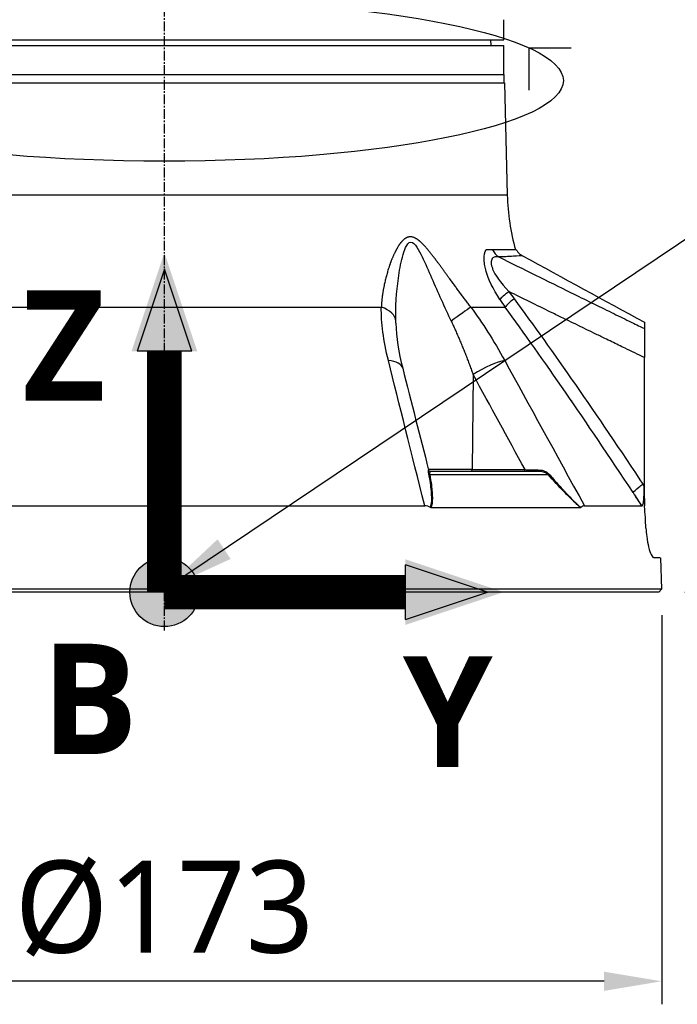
# Model space of a CAD drawing. Header units: millimetres. Extents: x 0 to 4378, y 0 to 2376.
# Tile 107 of 256: x 1620 to 1734, y 531 to 702. Entities that reach past the tile are written whole.
import ezdxf

# ---------------------------------------------------------------- set-up
doc = ezdxf.new("R2010")
doc.units = ezdxf.units.MM
doc.header["$LTSCALE"] = 0.2
doc.linetypes.add('CENTER2', pattern=[1.125, 0.75, -0.125, 0.125, -0.125])
for name, color, linetype in [('02_Center Line', 1, 'CENTER2'), ('07_Special Line2', 76, 'Continuous'), ('12_Before Rev.Num.', 5, 'Continuous'), ('13_After Rev.Num.', 6, 'Continuous')]:
    doc.layers.add(name, color=color, linetype=linetype)
doc.layers.add('14_Mark', color=7, linetype='Continuous', true_color=0xe03c31)
doc.styles.add('Rainbow-5.0 Style', font='malgunsl.ttf')
doc.dimstyles.new('Rainbow-5.0 Style', dxfattribs={"dimtxt": 4, "dimasz": 2.5, "dimexe": 1, "dimexo": 1, "dimgap": 1, "dimtad": 1, "dimdsep": 46, "dimtxsty": 'Rainbow-5.0 Style', "dimcen": 0, "dimclrd": 251, "dimclre": 251, "dimclrt": 7, "dimazin": 3, "dimtp": 0.1, "dimtm": 0.1000000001, "dimtfac": 0.61, "dimtmove": 0, "dimatfit": 3, "dimfxl": 1, "dimlwd": -1, "dimlwe": -1, "dimarcsym": 1})

# ---------------------------------------------------------------- blocks, each defined once
blk = doc.blocks.new('*D144')
at = {"color": 251, "linetype": 'ByBlock', "transparency": 16777216}
for p, q in [((1649.046442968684, 771.4572086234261), (1818.695553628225, 771.4572086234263)), ((1814.695553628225, 612.2572086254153), (1814.695553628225, 761.4572086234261)), ((1735.476601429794, 602.2572086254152), (1818.695553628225, 602.2572086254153))]:
    blk.add_line(p, q, dxfattribs=at)
at = {"color": 251, "transparency": 16777216}
for points in [[(1813.028886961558, 761.4572086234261), (1816.362220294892, 761.4572086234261), (1814.695553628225, 771.4572086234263)], [(1813.028886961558, 612.2572086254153), (1816.362220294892, 612.2572086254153), (1814.695553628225, 602.2572086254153)]]:
    blk.add_solid(points, dxfattribs=at)
at = {"layer": 'Defpoints', "color": 0, "transparency": 16777216}
for p in [(1645.046442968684, 771.4572086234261), (1814.695553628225, 771.4572086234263), (1731.476601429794, 602.2572086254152)]:
    blk.add_point(p, dxfattribs=at)
at = {"color": 7, "transparency": 16777216, "insert": (1802.380121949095, 686.85720862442), "char_height": 16, "attachment_point": 5, "rotation": 90, "style": 'Rainbow-5.0 Style'}
blk.add_mtext('169.2', dxfattribs=at)
blk = doc.blocks.new('*D150')
at = {"color": 251, "linetype": 'ByBlock', "transparency": 16777216}
for p, q in [((1558.616284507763, 598.2572086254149), (1558.616284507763, 530.6151441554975)), ((1731.476601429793, 598.2572086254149), (1731.476601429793, 530.6151441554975)), ((1721.476601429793, 534.6151441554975), (1568.616284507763, 534.6151441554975))]:
    blk.add_line(p, q, dxfattribs=at)
at = {"color": 251, "transparency": 16777216}
for points in [[(1568.616284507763, 536.2818108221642), (1568.616284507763, 532.9484774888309), (1558.616284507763, 534.6151441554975)], [(1721.476601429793, 536.2818108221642), (1721.476601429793, 532.9484774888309), (1731.476601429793, 534.6151441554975)]]:
    blk.add_solid(points, dxfattribs=at)
at = {"layer": 'Defpoints', "color": 0, "transparency": 16777216}
for p in [(1558.616284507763, 602.2572086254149), (1731.476601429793, 602.2572086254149), (1558.616284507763, 534.6151441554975)]:
    blk.add_point(p, dxfattribs=at)
at = {"color": 7, "transparency": 16777216, "insert": (1645.046442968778, 547.2351305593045), "char_height": 16, "attachment_point": 5, "style": 'Rainbow-5.0 Style'}
blk.add_mtext('%%C173', dxfattribs=at)
blk = doc.blocks.new('Blk$A47R2-4W24B')
for p, q in [((58.99788131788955, 96), (58.99788131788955, 99)), ((-58.99788131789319, 96), (58.99788131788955, 96)), ((56.69526961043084, 96), (56.71272467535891, 95)), ((-59, 95), (59, 95)), ((59, 90), (59, 95)), ((-59, 90), (59, 90)), ((-59, 89.99999999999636), (59, 89.99999999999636)), ((59, 90), (59, 88.5)), ((-40.36738951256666, 88.5), (59.09165072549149, 88.5)), ((59.09165072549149, 88.5), (59.60191148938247, 69.01392758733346)), ((34.81907760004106, 69.01392758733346), (-41.08654323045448, 69.01392758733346)), ((59.60191148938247, 69.01392758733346), (34.81907760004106, 69.01392758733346)), ((57.02322137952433, 59.5), (55.92673911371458, 59.5)), ((61.15229047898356, 59.5), (57.02322137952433, 59.5)), ((-37.69948853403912, 49.53608112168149), (37.69948853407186, 49.53608112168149)), ((53.26389373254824, 49.53608112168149), (59.22319716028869, 49.53608112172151)), ((58.77755296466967, 40.18198255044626), (58.7774727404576, 40.18210167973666)), ((83.42887954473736, 18.35216030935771), (83.42893088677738, 40.77397349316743)), ((53.65089358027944, 37.81226609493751), (53.4853566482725, 21.29312819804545)), ((70.72883824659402, 33.28157056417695), (70.72883824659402, 33.27211003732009)), ((71.0288382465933, 32.84434505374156), (71.0288382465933, 32.83492523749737)), ((73.72883824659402, 28.88293441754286), (73.72883824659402, 28.87500121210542)), ((73.82883824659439, 28.73533918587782), (73.82883824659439, 28.72749287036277)), ((74.0288382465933, 28.43996850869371), (74.0288382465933, 28.43230250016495)), ((74.32644903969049, 28.0000000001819), (74.32145529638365, 28.0000000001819)), ((53.48534690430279, 21.29214691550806), (45.90464387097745, 21.29214691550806)), ((46.21265962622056, 21), (65.2126522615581, 21)), ((53.48536429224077, 21.29410963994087), (62.68626785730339, 21.29214691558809)), ((46.11543369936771, 20.46418141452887), (66.68335319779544, 20.46418141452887)), ((80.82883824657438, 18.26935042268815), (80.82883824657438, 18.26957498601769)), ((81.22883824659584, 17.66451155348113), (81.22883824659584, 17.66458568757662)), ((81.47883824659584, 17.32792990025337), (81.47883824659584, 17.32799389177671)), ((81.47883824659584, 17.28461005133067), (81.47883824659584, 17.28475604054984)), ((83.14998852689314, 18.76201752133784), (83.35489165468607, 18.45290484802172)), ((83.42887409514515, 16.09905492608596), (83.35961085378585, 18.30291883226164)), ((83.42887409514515, 16.09905492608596), (83.42887954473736, 18.35216030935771)), ((82.99481480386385, 14.99650004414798), (81.73949372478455, 16.89132182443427)), ((83.42887463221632, 16.27118341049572), (83.46932631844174, 14.9841596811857)), ((-45.2628946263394, 14.99258666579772), (45.26289462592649, 14.99258666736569)), ((46.33548263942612, 14.69478612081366), (72.35160561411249, 14.69478612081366)), ((73.01517167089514, 14.99258666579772), (82.99519300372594, 14.99258666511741)), ((83.47016230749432, 14.88228261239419), (83.46353557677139, 14.98373622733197)), ((86.221094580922, 5.986806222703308), (86.41270871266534, 0.4996954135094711)), ((86.41270871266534, 0.4996954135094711), (-86.41270871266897, 0.4996954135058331)), ((85.93015846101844, 0), (-85.93015846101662, -3.637978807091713e-12)), ((86.41270871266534, 0.4996954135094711), (85.93015846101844, 0))]:
    blk.add_line(p, q)
blk.add_arc((99.58820448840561, 70.06100551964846), 40.00000000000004, 181.4999999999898, 195.3090343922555)
for centre, major_axis, ratio, start_param, end_param in [((59.52340639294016, 60.85018029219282), (-0.03806951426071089, 2.999758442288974), 0.9340632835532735, 2.025780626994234, 2.597153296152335), ((60.68663713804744, 52.30560269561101), (-2.480235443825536, -1.687729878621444), 0.1308235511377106, 4.948035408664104, 5.895303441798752), ((98.752649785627, 66.20846790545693), (45.75208855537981, -9.383181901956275), 0.7959866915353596, 3.813983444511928, 3.853066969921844), ((61.56010725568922, 51.07545045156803), (-2.411352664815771, -1.784762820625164), 0.1400622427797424, 4.942659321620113, 5.910605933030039), ((35.22015836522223, 46.97046557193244), (4.999473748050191, 0.07254131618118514), 0.5854112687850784, 0.01994080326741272, 1.043431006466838), ((49.76096085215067, 46.97046557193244), (4.053536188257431, 2.927258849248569), 0.01176237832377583, 0.5188713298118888, 1.542361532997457), ((58.24738666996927, 106.6960910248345), (169.1336206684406, -92.68933907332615), 0.2220571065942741, 4.975886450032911, 4.981824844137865), ((36.56814741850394, 37.68138112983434), (4.844711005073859, 1.236440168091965), 0.4687791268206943, 6.283170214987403, 7.230215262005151), ((55.56365506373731, 37.68138154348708), (-4.385303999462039, -2.401896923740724), 0.218433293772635, 3.646285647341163, 5.04123041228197), ((36.56814741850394, 37.68138112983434), (4.844711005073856, 1.236440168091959), 0.4687791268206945, 6.282298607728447, 6.283170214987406), ((46.21265962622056, 21.29999999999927), (-1.756372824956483e-14, -0.2999999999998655), 0.999992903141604, 4.959733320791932, 6.283185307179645), ((46.24614998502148, 20.65701769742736), (-0.295149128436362, -0.0537307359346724), 0.6605644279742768, 0.2582544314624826, 0.9958373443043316), ((53.3705811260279, 21.29999999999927), (1.01237377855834e-16, -0.3000000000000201), 0.3826834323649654, 0, 1.547888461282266), ((62.5715025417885, 21.30000000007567), (2.391165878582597e-13, -0.3000000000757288), 0.3826834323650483, 0, 1.544615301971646), ((65.21265227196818, 21.29999306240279), (3.08883057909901e-11, -0.2999930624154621), 0.003767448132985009, 8.65367947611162e-06, 1.323476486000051), ((66.87237018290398, 20.65701769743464), (-0.2236197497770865, -0.1999855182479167), 0.1344646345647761, 0.4552805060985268, 1.192863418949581), ((70.32023226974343, 35.69275240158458), (166.0234753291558, -250.6170606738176), 0.002880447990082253, 4.783917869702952, 4.785571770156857), ((80.91902415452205, 25.69485954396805), (-1.77405486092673, 11.65337647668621), 0.1452992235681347, 4.003320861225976, 4.019878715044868), ((84.22234143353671, 18.43069115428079), (2.500948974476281, 1.656880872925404), 0.1278304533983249, 1.807960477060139, 1.837343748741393), ((-1075.350872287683, -700.4975617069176), (1234.455022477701, -656.3476469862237), 0.9653511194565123, 1.057223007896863, 1.058864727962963), ((1.662825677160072, -89.56889201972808), (11.91721721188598, -378.2196698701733), 0.2321113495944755, 1.843580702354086, 1.843591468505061), ((4.550487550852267, 149.4239640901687), (-79.84917252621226, 134.1595571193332), 0.1101017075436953, 3.086416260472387, 3.086718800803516)]:
    blk.add_ellipse(centre, major_axis=major_axis, ratio=ratio, start_param=start_param, end_param=end_param)
for points, knots in [([(58.99788131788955, 99), (58.99788131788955, 99.05596077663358), (58.99796531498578, 99.11269328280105), (58.99811344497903, 99.1654994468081), (58.9982615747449, 99.21830553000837), (58.99847675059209, 99.2686417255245), (58.99870808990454, 99.31234000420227), (58.99893943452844, 99.35603928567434), (58.9991914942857, 99.39430562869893), (58.99940466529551, 99.42397035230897), (58.9996178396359, 99.45363553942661), (58.99979631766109, 99.47553683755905), (58.99989822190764, 99.48784235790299), (58.99996471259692, 99.49587148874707), (58.99999999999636, 99.49998670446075), (58.99999999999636, 99.49999996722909), (58.99999999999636, 99.49999998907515), (58.99999999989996, 99.4999999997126), (58.99999999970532, 99.49999999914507)], [0, 0, 0, 0, 0.107467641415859, 0.107467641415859, 0.107467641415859, 0.21493511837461, 0.21493511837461, 0.21493511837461, 0.322405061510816, 0.322405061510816, 0.322405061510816, 0.42987668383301, 0.42987668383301, 0.42987668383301, 0.499999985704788, 0.499999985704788, 0.499999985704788, 0.5001154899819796, 0.5001154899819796, 0.5001154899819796, 0.5001154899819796]), ([(40.21779140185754, 47.10135030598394), (40.17206216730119, 49.57898896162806), (40.3264571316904, 52.0938693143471), (40.84073780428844, 55.82628754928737), (41.05679069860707, 57.06824092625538), (41.51915879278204, 58.83909390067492), (41.69741498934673, 59.42105135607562), (42.15441046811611, 60.41320603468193), (42.45009118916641, 60.84085682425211), (43.18516658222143, 60.8554820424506), (43.55839742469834, 60.43496582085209), (44.20349555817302, 59.45857231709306), (44.49641645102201, 58.88973995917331), (45.36066876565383, 57.11547964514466), (45.89887805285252, 55.8675522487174), (47.53784725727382, 52.11809018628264), (48.65384611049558, 49.5860352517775), (49.841789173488, 47.10135030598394)], [0, 0, 0, 0, 0.25, 0.25, 0.375, 0.375, 0.4375, 0.4375, 0.5, 0.5, 0.5625, 0.5625, 0.624999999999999, 0.624999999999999, 0.749999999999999, 0.749999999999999, 1, 1, 1, 1]), ([(58.30714185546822, 50.86597543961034), (57.07439033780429, 52.73440923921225), (56.31627285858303, 54.38834393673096), (55.82079698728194, 56.09867738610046), (55.74432623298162, 56.42313836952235), (55.63318702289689, 57.03551572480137), (55.58110359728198, 57.48206296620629), (55.565886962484, 58.54331409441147), (55.69901037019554, 59.13820033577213), (55.90242491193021, 59.50038542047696)], [0, 0, 0, 0, 0.500000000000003, 0.500000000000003, 0.625000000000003, 0.625000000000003, 0.750000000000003, 0.750000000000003, 1, 1, 1, 1]), ([(58.10472569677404, 58.26571478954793), (57.97981925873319, 58.2901091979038), (57.86517972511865, 58.3018376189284), (57.65820162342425, 58.30491157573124), (57.59058088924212, 58.301332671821), (57.27600137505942, 58.23689834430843), (57.12659246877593, 58.15575161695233), (56.84951246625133, 57.80342198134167), (56.78167470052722, 57.5538421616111), (56.79417299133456, 57.09152009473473), (56.81742807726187, 56.92277821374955), (56.88223459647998, 56.650425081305), (56.90882508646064, 56.55643208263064), (56.97220394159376, 56.36244968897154), (57.02567830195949, 56.2216211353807), (57.45597740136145, 55.16844764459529), (58.38229741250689, 53.8174557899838), (59.89288003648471, 52.22707185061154)], [0, 0, 0, 0, 0.0624999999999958, 0.0624999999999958, 0.124999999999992, 0.124999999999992, 0.249999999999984, 0.249999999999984, 0.374999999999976, 0.374999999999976, 0.437499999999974, 0.437499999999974, 0.468749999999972, 0.468749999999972, 0.499999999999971, 0.499999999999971, 1, 1, 1, 1]), ([(58.10472569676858, 58.26571478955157), (62.40498413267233, 56.13283995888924), (66.59834659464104, 54.06057669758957), (70.68311162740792, 52.05000818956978), (73.06236855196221, 50.87891046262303), (75.40478489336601, 49.7287435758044), (77.71001831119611, 48.59971959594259), (78.73617733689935, 48.09714222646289), (79.75496819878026, 47.59875376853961), (80.76636126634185, 47.10457249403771), (80.91984649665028, 47.029577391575), (81.07317028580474, 46.95462506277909), (81.2263419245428, 46.87963488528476), (81.62809018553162, 46.68294590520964), (82.02851364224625, 46.48820591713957), (82.42782516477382, 46.29331563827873)], [0, 0, 0, 0, 0.5039546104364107, 0.5039546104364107, 0.5039546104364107, 0.7974935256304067, 0.7974935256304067, 0.7974935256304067, 0.9281603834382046, 0.9281603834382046, 0.9281603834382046, 0.9479898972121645, 0.9479898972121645, 0.9479898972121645, 1, 1, 1, 1]), ([(62.24514397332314, 58.47133172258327), (62.24426314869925, 58.47181501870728), (61.89677616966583, 58.4485269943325), (61.21213423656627, 58.40880540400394), (60.87763127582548, 58.38939819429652), (60.46421544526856, 58.36499954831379), (59.96754446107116, 58.3376681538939), (59.95625959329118, 58.33704715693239), (59.9449297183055, 58.33642466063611), (59.93355498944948, 58.33580074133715), (59.55226635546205, 58.31488654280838), (59.11543962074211, 58.28765212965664), (58.62933873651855, 58.27683426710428)], [0.5000316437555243, 0.5000316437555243, 0.5000316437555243, 0.5000316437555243, 0.7671377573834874, 0.7671377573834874, 0.7671377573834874, 0.8976406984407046, 0.8976406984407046, 0.8976406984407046, 0.9006058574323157, 0.9006058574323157, 0.9006058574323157, 1, 1, 1, 1]), ([(61.15229042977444, 59.5), (61.32521765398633, 59.22589756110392), (61.54596140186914, 58.97703117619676), (61.93705535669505, 58.65918180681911), (62.0874908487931, 58.55793559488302), (62.24514397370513, 58.47133172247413)], [0, 0, 0, 0, 0.09722787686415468, 0.09722787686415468, 0.1511906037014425, 0.1511906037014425, 0.1511906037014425, 0.1511906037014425]), ([(83.42889715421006, 40.77397225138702), (82.3116441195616, 41.3124574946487), (81.19410259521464, 41.85027716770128), (80.07700785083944, 42.38911604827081), (79.69816109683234, 42.57185557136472), (79.31936022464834, 42.75469749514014), (78.94060555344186, 42.93764105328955), (78.14692762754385, 43.32099807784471), (77.35344438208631, 43.70479092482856), (76.5601456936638, 44.08899539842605), (75.95572867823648, 44.38172211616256), (75.35141879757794, 44.67468778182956), (74.74721249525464, 44.96788342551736), (73.00848410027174, 45.81161443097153), (71.27060736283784, 46.65724520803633), (69.53349871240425, 47.504573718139), (68.87620061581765, 47.82519120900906), (68.219011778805, 48.1460505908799), (67.56192893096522, 48.46714410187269), (65.16827737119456, 49.63683828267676), (62.77602172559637, 50.80962300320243), (60.38498407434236, 51.9850799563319), (60.2209514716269, 52.06571995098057), (60.05692451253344, 52.14637260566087), (59.89294017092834, 52.2270422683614)], [0, 0, 0, 0, 0.1421652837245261, 0.1421652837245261, 0.1421652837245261, 0.190378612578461, 0.190378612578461, 0.190378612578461, 0.2914093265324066, 0.2914093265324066, 0.2914093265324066, 0.368384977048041, 0.368384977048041, 0.368384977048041, 0.5898983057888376, 0.5898983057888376, 0.5898983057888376, 0.673715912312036, 0.673715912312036, 0.673715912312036, 0.979050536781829, 0.979050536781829, 0.979050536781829, 0.9999974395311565, 0.9999974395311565, 0.9999974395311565, 0.9999974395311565]), ([(83.42889948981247, 46.90031270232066), (83.42889951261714, 46.90031268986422), (83.42889953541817, 46.90031165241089), (83.42889955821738, 46.9003095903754), (83.4289026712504, 46.90002804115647), (83.42890574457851, 46.88063340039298), (83.42890877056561, 46.84328919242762), (83.42891181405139, 46.80572905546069), (83.42891480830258, 46.75001255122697), (83.4289177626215, 46.67749663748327), (83.42891779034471, 46.67681612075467), (83.42891781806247, 46.67613412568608), (83.42891784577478, 46.67545065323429), (83.42892076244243, 46.60351259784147), (83.42892361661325, 46.5063667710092), (83.42892648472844, 46.41498937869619), (83.42892654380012, 46.41310733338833), (83.4289266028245, 46.41122817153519), (83.42892666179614, 46.40935213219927), (83.42892949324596, 46.31927699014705), (83.42893228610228, 46.20948323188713), (83.42893436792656, 45.82102949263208)], [0.4990871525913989, 0.4990871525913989, 0.4990871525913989, 0.4990871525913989, 0.5, 0.5, 0.5, 0.6246396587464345, 0.6246396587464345, 0.6246396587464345, 0.75, 0.75, 0.75, 0.7511764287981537, 0.7511764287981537, 0.7511764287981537, 0.875, 0.875, 0.875, 0.877550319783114, 0.877550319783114, 0.877550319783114, 1, 1, 1, 1]), ([(83.42893436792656, 45.82102949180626), (83.4289352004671, 45.66559109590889), (83.42893575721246, 45.41733119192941), (83.4289363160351, 44.77031784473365), (83.42893629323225, 44.36192014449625), (83.42893560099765, 43.44018444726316), (83.42893495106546, 42.93084888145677), (83.42893322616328, 41.87742706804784), (83.4289321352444, 41.32297162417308), (83.42889715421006, 40.77397225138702)], [-0.6621411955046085, -0.6621411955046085, -0.6621411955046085, -0.6621411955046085, -0.500004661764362, -0.500004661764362, -0.330185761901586, -0.330185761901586, -0.1648010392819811, -0.1648010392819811, -7.303728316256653e-06, -7.303728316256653e-06, -7.303728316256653e-06, -7.303728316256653e-06]), ([(45.96985338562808, 20.55527606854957), (45.93111392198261, 20.76284622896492), (45.91858481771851, 20.94457891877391), (45.91747518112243, 21.05230878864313), (45.9163877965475, 21.15787830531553), (45.92441206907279, 21.21696887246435), (45.9219559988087, 21.22605598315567)], [0, 0, 0, 0, 0.5, 0.5, 0.5, 0.9899732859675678, 0.9899732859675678, 0.9899732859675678, 0.9899732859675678]), ([(46.25602205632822, 14.71446385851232), (46.3670328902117, 15.03390638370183), (46.43287052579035, 15.40662396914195), (46.45518820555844, 15.83592443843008), (46.45904629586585, 15.91013824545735), (46.46135443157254, 15.98002058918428), (46.4628575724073, 16.04830002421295), (46.46570205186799, 16.17750910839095), (46.46510322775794, 16.30134020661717), (46.46227062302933, 16.43965088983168), (46.45794115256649, 16.65105067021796), (46.44734051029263, 16.88647978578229), (46.43063487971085, 17.14458550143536), (46.42248074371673, 17.27056871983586), (46.41280494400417, 17.39791812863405), (46.40183668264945, 17.52655594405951), (46.32292087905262, 18.45209521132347), (46.17616813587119, 19.44982364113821), (45.96985338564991, 20.55527606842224)], [3.037985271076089e-06, 3.037985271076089e-06, 3.037985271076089e-06, 3.037985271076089e-06, 0.249999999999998, 0.249999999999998, 0.249999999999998, 0.2932173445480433, 0.2932173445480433, 0.2932173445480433, 0.374999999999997, 0.374999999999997, 0.374999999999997, 0.499999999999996, 0.499999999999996, 0.499999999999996, 0.5610133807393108, 0.5610133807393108, 0.5610133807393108, 1, 1, 1, 1]), ([(46.21265962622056, 21), (46.21163934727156, 21), (46.18730065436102, 20.99241500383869), (46.16970848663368, 20.96549974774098), (46.16091240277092, 20.95204211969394), (46.15302286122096, 20.93614381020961), (46.14626920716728, 20.92010515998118), (46.1395155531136, 20.9040665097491), (46.13688644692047, 20.89842185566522), (46.12978470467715, 20.87331246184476), (46.1013777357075, 20.77287488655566), (46.09574509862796, 20.62295855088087), (46.11543369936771, 20.46418141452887)], [0, 0, 0, 0, 0.250000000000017, 0.250000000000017, 0.250000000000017, 0.375000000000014, 0.375000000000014, 0.375000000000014, 0.500000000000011, 0.500000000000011, 0.500000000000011, 1, 1, 1, 1]), ([(62.68626823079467, 21.29214691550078), (62.80536151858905, 21.28878362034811), (62.96461826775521, 21.28388317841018), (63.37402608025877, 21.27254198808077), (63.65932846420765, 21.26535034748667), (64.45847859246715, 21.24449980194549), (64.89771297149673, 21.234067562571), (65.21374811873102, 21.22655100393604)], [0, 0, 0, 0, 0.249999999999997, 0.249999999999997, 0.499999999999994, 0.499999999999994, 0.9999999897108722, 0.9999999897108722, 0.9999999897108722, 0.9999999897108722]), ([(65.21374811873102, 21.22655100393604), (65.51414538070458, 21.21941077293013), (65.76293809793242, 21.17579341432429), (66.07475576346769, 21.05349668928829), (66.38657342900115, 20.93119996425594), (66.63301649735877, 20.76373177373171), (66.81484775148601, 20.55527606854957)], [0, 0, 0, 0, 0.5, 0.5, 0.5, 1, 1, 1, 1]), ([(66.81484775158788, 20.55527606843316), (67.36543423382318, 19.92406830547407), (67.89389006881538, 19.32734981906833), (68.40095011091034, 18.76592805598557), (68.65448013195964, 18.48521717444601), (68.90265294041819, 18.21334998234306), (69.14539227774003, 17.95041336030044), (69.27018949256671, 17.81523231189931), (69.40409780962, 17.67101108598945), (69.53749700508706, 17.52790569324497), (69.66356860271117, 17.39266105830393), (69.7893053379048, 17.25830189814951), (69.9063374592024, 17.13345860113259), (70.3002842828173, 16.71321824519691), (70.61139895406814, 16.38398536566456), (70.94811710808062, 16.04769096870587), (71.02315048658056, 15.97275201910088), (71.0994452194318, 15.89734363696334), (71.17826424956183, 15.82054901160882), (71.61078984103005, 15.39913249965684), (72.0212026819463, 15.03152935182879), (72.40163089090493, 14.71445221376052)], [0, 0, 0, 0, 0.25, 0.25, 0.25, 0.375, 0.375, 0.375, 0.4392650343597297, 0.4392650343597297, 0.4392650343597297, 0.5, 0.5, 0.5, 0.7044425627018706, 0.7044425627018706, 0.7044425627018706, 0.75, 0.75, 0.75, 0.9999999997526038, 0.9999999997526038, 0.9999999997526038, 0.9999999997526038]), ([(46.11543369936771, 20.46418141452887), (46.23259495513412, 19.82353769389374), (46.32705237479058, 19.21942938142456), (46.39930343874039, 18.6517826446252), (46.43542897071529, 18.3679592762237), (46.46600435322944, 18.09325299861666), (46.49110771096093, 17.8276747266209), (46.50292147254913, 17.70269230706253), (46.51352283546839, 17.57972223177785), (46.52292281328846, 17.45879453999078), (46.52350995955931, 17.45124109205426), (46.52409241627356, 17.44369524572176), (46.52467013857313, 17.43615704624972), (46.53449696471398, 17.30793527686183), (46.54166249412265, 17.20462982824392), (46.55008769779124, 17.05834619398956), (46.57418899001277, 16.63988454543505), (46.57952452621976, 16.29377229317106), (46.56727959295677, 15.9947739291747), (46.56240244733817, 15.8756831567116), (46.55534206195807, 15.76369021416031), (46.54520370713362, 15.6575812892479), (46.52740746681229, 15.4713242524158), (46.50849661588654, 15.3340073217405), (46.47545454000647, 15.17646198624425), (46.44241250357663, 15.01891683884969), (46.39587694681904, 14.85835618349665), (46.33548351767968, 14.6947879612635)], [0, 0, 0, 0, 0.250000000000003, 0.250000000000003, 0.250000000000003, 0.375000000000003, 0.375000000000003, 0.375000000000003, 0.4338256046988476, 0.4338256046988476, 0.4338256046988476, 0.437500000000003, 0.437500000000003, 0.437500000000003, 0.500000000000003, 0.500000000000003, 0.500000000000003, 0.6787886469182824, 0.6787886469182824, 0.6787886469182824, 0.750000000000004, 0.750000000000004, 0.750000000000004, 0.875000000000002, 0.875000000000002, 0.875000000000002, 0.9999998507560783, 0.9999998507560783, 0.9999998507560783, 0.9999998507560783]), ([(72.35160624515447, 14.6947879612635), (72.14224867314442, 14.86461316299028), (71.92717301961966, 15.04757667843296), (71.70656828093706, 15.2437273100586), (71.59626578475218, 15.34180273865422), (71.48458413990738, 15.44317851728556), (71.37152156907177, 15.54783719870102), (71.25845899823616, 15.65249588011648), (71.11526642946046, 15.78809136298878), (71.02817569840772, 15.87163857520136), (70.98705311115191, 15.91108798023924), (70.94472987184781, 15.95194654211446), (70.90120410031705, 15.99418742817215), (70.7603693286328, 16.13086474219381), (70.60700834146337, 16.28249907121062), (70.4412241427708, 16.4488498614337), (70.22420341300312, 16.66661229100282), (69.96003807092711, 16.93654669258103), (69.72647083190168, 17.17831982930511), (69.63722927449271, 17.27069670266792), (69.54727331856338, 17.36425685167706), (69.45662212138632, 17.45893192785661), (68.59824685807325, 18.35540926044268), (67.67234455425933, 19.3575972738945), (66.68335319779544, 20.46418141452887)], [1.43745142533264e-07, 1.43745142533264e-07, 1.43745142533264e-07, 1.43745142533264e-07, 0.125, 0.125, 0.125, 0.1875, 0.1875, 0.1875, 0.25, 0.25, 0.25, 0.2795113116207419, 0.2795113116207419, 0.2795113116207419, 0.375, 0.375, 0.375, 0.5, 0.5, 0.5, 0.547760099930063, 0.547760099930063, 0.547760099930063, 1, 1, 1, 1]), ([(81.4660235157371, 17.30555111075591), (81.55913361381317, 17.47946423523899), (81.9365184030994, 17.84228031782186), (82.4797608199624, 18.26542841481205), (82.68970998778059, 18.42896422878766), (82.91902342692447, 18.59840033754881), (83.14998853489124, 18.76201752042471)], [0, 0, 0, 0, 0.7212539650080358, 0.7212539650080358, 0.7212539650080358, 1, 1, 1, 1]), ([(82.99481480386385, 14.99650004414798), (83.03341142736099, 14.99902532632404), (83.07255727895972, 15.02425734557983), (83.15073417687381, 15.13970801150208), (83.18813624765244, 15.24203322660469), (83.26362592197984, 15.54244880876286), (83.29466197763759, 15.76817941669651), (83.3403983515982, 16.26419663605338), (83.35460300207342, 16.53538241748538), (83.37654186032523, 17.2999897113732), (83.37248171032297, 17.81427147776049), (83.35926522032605, 18.30267249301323)], [1.055933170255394, 1.055933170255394, 1.055933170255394, 1.055933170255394, 1.099932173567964, 1.099932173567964, 1.15301570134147, 1.15301570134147, 1.23739034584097, 1.23739034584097, 1.321764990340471, 1.321764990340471, 1.465056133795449, 1.465056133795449, 1.465056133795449, 1.465056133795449]), ([(46.25601800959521, 14.7144522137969), (46.10127937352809, 14.80262277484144), (45.94002889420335, 14.87243925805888), (45.60572832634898, 14.96783758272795), (45.4349601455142, 14.99258699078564), (45.2628946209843, 14.99258697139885)], [-0.1212578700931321, -0.1212578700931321, -0.1212578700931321, -0.1212578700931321, -0.06073354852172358, -0.06073354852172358, -1.219072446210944e-08, -1.219072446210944e-08, -1.219072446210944e-08, -1.219072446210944e-08]), ([(46.33548258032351, 14.69478929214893), (46.32127201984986, 14.69479823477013), (46.30696099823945, 14.6962882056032), (46.28023828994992, 14.70289961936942), (46.26778659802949, 14.70768959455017), (46.25601800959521, 14.7144522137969)], [-0.009677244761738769, -0.009677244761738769, -0.009677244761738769, -0.009677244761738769, -0.004619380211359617, -0.004619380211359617, -3.186487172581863e-06, -3.186487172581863e-06, -3.186487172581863e-06, -3.186487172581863e-06]), ([(72.40163089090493, 14.71445221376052), (72.39438227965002, 14.70769032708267), (72.38662248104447, 14.70290065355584), (72.36980494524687, 14.69628849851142), (72.36070678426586, 14.69479823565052), (72.3516055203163, 14.69478929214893)], [-0.009683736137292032, -0.009683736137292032, -0.009683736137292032, -0.009683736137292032, -0.005063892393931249, -0.005063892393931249, -9.827162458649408e-07, -9.827162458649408e-07, -9.827162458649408e-07, -9.827162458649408e-07]), ([(73.0151716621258, 14.99258697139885), (72.90875300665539, 14.99258699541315), (72.80330061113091, 14.96795180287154), (72.59672711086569, 14.87276167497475), (72.49704565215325, 14.80282850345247), (72.40163089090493, 14.71445221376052)], [-0.1213984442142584, -0.1213984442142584, -0.1213984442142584, -0.1213984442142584, -0.06074723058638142, -0.06074723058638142, -2.43663601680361e-05, -2.43663601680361e-05, -2.43663601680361e-05, -2.43663601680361e-05]), ([(83.70249191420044, 11.14143712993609), (83.73201491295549, 10.64082594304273), (83.77778554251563, 10.14889724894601), (83.9231964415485, 9.002407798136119), (84.03744809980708, 8.38128151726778), (84.31159741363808, 7.252236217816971), (84.46757325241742, 6.808089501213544), (84.84771839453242, 6.027604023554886), (85.00985825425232, 6.029114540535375), (85.217750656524, 6.021853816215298), (85.35369229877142, 6.017105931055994), (85.7546860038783, 6.003100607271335), (85.95602253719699, 5.996068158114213), (86.13171835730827, 5.989930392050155), (86.17003615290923, 5.988591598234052), (86.21188310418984, 5.987129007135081), (86.22109456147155, 5.986806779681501), (86.221094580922, 5.986806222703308)], [1.000000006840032e-06, 1.000000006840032e-06, 1.000000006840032e-06, 1.000000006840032e-06, 0.151148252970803, 0.151148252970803, 0.3715932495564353, 0.3715932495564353, 0.6264728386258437, 0.6264728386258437, 1.04556403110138, 1.04556403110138, 2.146952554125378, 2.146952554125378, 4.688352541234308, 4.688352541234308, 5.791914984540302, 5.791914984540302, 6.659673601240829, 6.659673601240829, 6.659673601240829, 6.659673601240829])]:
    blk.add_open_spline(points, degree=3, knots=knots)
blk.add_rational_spline([(53.26389372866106, 49.53608111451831), (51.5614911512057, 51.74708448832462), (49.93994567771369, 53.99540544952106), (47.50567059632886, 57.32826061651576), (46.69831809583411, 58.43752941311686), (45.3792759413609, 60.01464969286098), (44.92881823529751, 60.52027845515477), (43.92245520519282, 61.38818379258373), (43.3328568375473, 61.76197598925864), (42.13840317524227, 61.74897579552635), (41.6411757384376, 61.3688417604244), (40.8563334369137, 60.48692648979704), (40.54055957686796, 59.9696309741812), (39.70475215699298, 58.39553944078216), (39.28815720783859, 57.29158088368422), (38.2367176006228, 53.9738757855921), (37.81644971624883, 51.74075917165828), (37.69948854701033, 49.53608111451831)], [0.999999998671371, 0.999999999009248, 0.999999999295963, 0.999999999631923, 0.999999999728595, 0.999999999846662, 0.999999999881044, 0.999999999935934, 0.999999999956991, 0.999999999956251, 0.9999999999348, 0.999999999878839, 0.999999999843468, 0.999999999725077, 0.999999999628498, 0.999999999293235, 0.999999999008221, 0.999999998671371], degree=3, knots=[0, 0, 0, 0, 0.25, 0.25, 0.375, 0.375, 0.4375, 0.4375, 0.5, 0.5, 0.5625, 0.5625, 0.625, 0.625, 0.75, 0.75, 1, 1, 1, 1])
for points in [[(55.92673911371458, 59.5), (55.91863437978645, 59.5), (55.91052964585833, 59.5), (55.90242491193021, 59.50038542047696)], [(58.62933873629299, 58.27683426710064), (58.45507286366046, 58.27413212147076), (58.28005991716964, 58.27015230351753), (58.10472634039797, 58.26571596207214)], [(62.24513985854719, 58.47132418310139), (69.30639289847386, 54.61432043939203), (76.3676459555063, 50.75731668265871), (83.42889948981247, 46.90031270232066)], [(59.89288013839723, 52.22707170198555), (60.17598508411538, 51.81103348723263), (60.46735860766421, 51.40088786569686), (60.76635869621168, 50.99691960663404)], [(60.76635869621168, 50.99691960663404), (67.43069615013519, 41.99297311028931), (74.98114200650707, 31.10324933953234), (83.42887954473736, 18.35216030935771)], [(38.92745938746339, 40.24699709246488), (38.05385283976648, 43.73478278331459), (37.67573479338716, 46.83114412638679), (37.69948852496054, 49.53608112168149)], [(53.26389373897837, 49.53608112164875), (55.25907321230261, 46.83490930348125), (57.22525846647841, 43.73854796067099), (59.14852172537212, 40.24699709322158)], [(81.4660235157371, 17.30555111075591), (73.1951703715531, 29.82920116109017), (65.79056975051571, 40.57221193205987), (59.22319716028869, 49.53608112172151)], [(40.22515226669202, 46.76834379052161), (40.22229261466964, 46.87949873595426), (40.21983730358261, 46.99050205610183), (40.21779140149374, 47.10135031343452)], [(40.22529924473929, 46.76264437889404), (40.22525013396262, 46.76454422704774), (40.2252011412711, 46.76644403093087), (40.22515226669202, 46.76834379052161)], [(40.22529924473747, 46.76264437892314), (40.28876316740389, 44.30754538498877), (40.72338110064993, 41.6197475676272), (41.41286740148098, 38.91778708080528)], [(45.2628945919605, 14.99258678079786), (42.93095462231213, 24.27621699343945), (40.81921554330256, 32.69435376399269), (38.92745938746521, 40.24699709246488)], [(59.14852169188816, 40.24699708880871), (63.3060781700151, 32.69924206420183), (67.9281950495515, 24.28110529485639), (73.01517161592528, 14.99258678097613)], [(41.41288729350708, 38.91568393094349), (42.9171986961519, 33.02138506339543), (44.41989249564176, 27.12451567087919), (45.92149831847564, 21.22593988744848)], [(62.68626823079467, 21.29214691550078), (59.67729464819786, 26.80063975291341), (56.66592128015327, 32.30761972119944), (53.65089358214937, 37.81226628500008)], [(65.21265228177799, 21), (65.73516919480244, 21), (66.3287765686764, 20.84363022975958), (66.68335319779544, 20.46418141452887)], [(83.70249191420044, 11.14143712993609), (83.6288526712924, 12.39011211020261), (83.55147792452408, 13.63724583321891), (83.47016244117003, 14.88228262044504)]]:
    blk.add_open_spline(points, degree=3)
blk.add_rational_spline([(49.84178918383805, 47.10135031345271), (51.27860390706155, 44.09612891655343), (52.5243738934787, 40.97693428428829), (53.65089358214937, 37.81226628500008)], [1.00000000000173, 1.00000000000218, 1.00000000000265, 1.00000000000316], degree=3)
at = {"layer": '02_Center Line', "ltscale": 11.28827476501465}
blk.add_line((0, -6.640285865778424), (0, 256.8362449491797), dxfattribs=at)
blk = doc.blocks.new('Blk$L1P0-3O23B')
for p, q in [((63.34752289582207, 5.697373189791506), (63.34752289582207, -1.67419825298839)), ((63.34752289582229, 5.697373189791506), (70.71909433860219, 5.697373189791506))]:
    blk.add_line(p, q)
blk.add_ellipse((0, 0), major_axis=(69.3453921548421, 0), ratio=0.2019539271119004)
blk = doc.blocks.new('A$Cc30e0e7f')
at = {"layer": '07_Special Line2'}
blk.add_hatch(color=256, dxfattribs=at).paths.add_polyline_path([(49.15599999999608, -1.818989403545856e-12), (34.89999999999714, 4.751999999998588), (34.89999999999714, -4.752000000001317)])
at = {"layer": '12_Before Rev.Num.'}
blk.add_hatch(color=256, dxfattribs=at).paths.add_polyline_path([(0, 49.15599999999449), (-4.751999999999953, 34.89999999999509), (4.751999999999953, 34.89999999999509)])
at = {"layer": '14_Mark'}
h = blk.add_hatch(color=256, dxfattribs=at)
h.dxf.hatch_style = 1
h.paths.add_polyline_path([(5.000000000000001, -5.551115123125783e-17, 1), (-5, 0, 1)])
at = {"layer": '07_Special Line2'}
for p, q in [((34.90000000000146, -3.960000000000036), (34.90000000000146, 3.960000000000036)), ((46.78000000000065, 0), (34.90000000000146, 3.960000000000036)), ((34.90000000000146, -3.960000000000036), (46.78000000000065, 0))]:
    blk.add_line(p, q, dxfattribs=at)
at = {"layer": '07_Special Line2', "const_width": 5}
blk.add_lwpolyline([(34.90000000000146, 0), (0, 0)], dxfattribs=at)
at = {"layer": '12_Before Rev.Num.'}
for p, q in [((0, 46.78000000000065), (-3.960000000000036, 34.90000000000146)), ((3.960000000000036, 34.90000000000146), (0, 46.78000000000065)), ((3.960000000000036, 34.90000000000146), (-3.960000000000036, 34.90000000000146))]:
    blk.add_line(p, q, dxfattribs=at)
at = {"layer": '12_Before Rev.Num.', "const_width": 5}
blk.add_lwpolyline([(0, 34.90000000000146), (0, 0)], dxfattribs=at)
at = {"layer": '14_Mark'}
blk.add_circle((0, 0), 5, dxfattribs=at)
at = {"layer": '07_Special Line2', "insert": (34.52853906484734, -17.3082838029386), "char_height": 16, "attachment_point": 4, "style": 'Rainbow-5.0 Style'}
blk.add_mtext('{\\fMalgun Gothic Semilight|b1|i0|c129|p50;Y}', dxfattribs=at)
at = {"layer": '12_Before Rev.Num.', "insert": (-20.58703039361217, 35.72515308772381), "char_height": 16, "attachment_point": 4, "style": 'Rainbow-5.0 Style'}
blk.add_mtext('{\\fMalgun Gothic Semilight|b1|i0|c129|p50;Z}', dxfattribs=at)
at = {"layer": '14_Mark', "insert": (-17.83934256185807, -15.45933747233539), "char_height": 16, "attachment_point": 4, "style": 'Rainbow-5.0 Style'}
blk.add_mtext('{\\fMalgun Gothic Semilight|b1|i0|c129|p50;B}', dxfattribs=at)

msp = doc.modelspace()

# ---------------------------------------------------------------- block references
msp.add_blockref('Blk$A47R2-4W24B', (1645.046442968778, 602.2572086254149))
at = {"xscale": 1.2, "yscale": 1.2, "zscale": 1.2}
msp.add_blockref('A$Cc30e0e7f', (1645.046442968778, 602.2572086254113), dxfattribs=at)
at = {"layer": '13_After Rev.Num.'}
msp.add_blockref('Blk$L1P0-3O23B', (1645.046442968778, 691.1608961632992), dxfattribs=at)

# ---------------------------------------------------------------- dimensions: what is measured, and where the dimension line sits
dim = msp.add_linear_dim(base=(1814.695553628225, 771.4572086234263), p1=(1731.476601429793, 602.2572086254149), p2=(1645.046442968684, 771.4572086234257), angle=90, dimstyle='Rainbow-5.0 Style', override={"dimscale": 4})
dim.commit()
dim.dimension.update_dxf_attribs({"geometry": '*D144', "text_midpoint": (1802.380121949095, 686.85720862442)})
dim = msp.add_linear_dim(base=(1558.616284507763, 534.6151441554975), p1=(1731.476601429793, 602.2572086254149), p2=(1558.616284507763, 602.2572086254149), text='%%C173', dimstyle='Rainbow-5.0 Style', override={"dimscale": 4, "dimtol": 0, "dimlim": 0, "dimtp": 0.1, "dimtm": 0.1000000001, "dimtfac": 0.61, "dimtdec": 2, "dimtolj": 0, "dimtzin": 8})
dim.commit()
dim.dimension.update_dxf_attribs({"geometry": '*D150', "text_midpoint": (1645.046442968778, 547.2351305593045)})

# ---------------------------------------------------------------- leaders
at = {"annotation_type": 0, "has_hookline": 1, "hookline_direction": 0, "text_width": 41.91978246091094}
msp.add_leader([(1645.046442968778, 602.7569040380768), (1851.058915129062, 741.1663624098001), (1863.558915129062, 741.1663624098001)], dimstyle='Rainbow-5.0 Style', override={"dimscale": 5, "dimgap": 1, "dimtad": 1}, dxfattribs=at)

doc.saveas('drawing.dxf')
